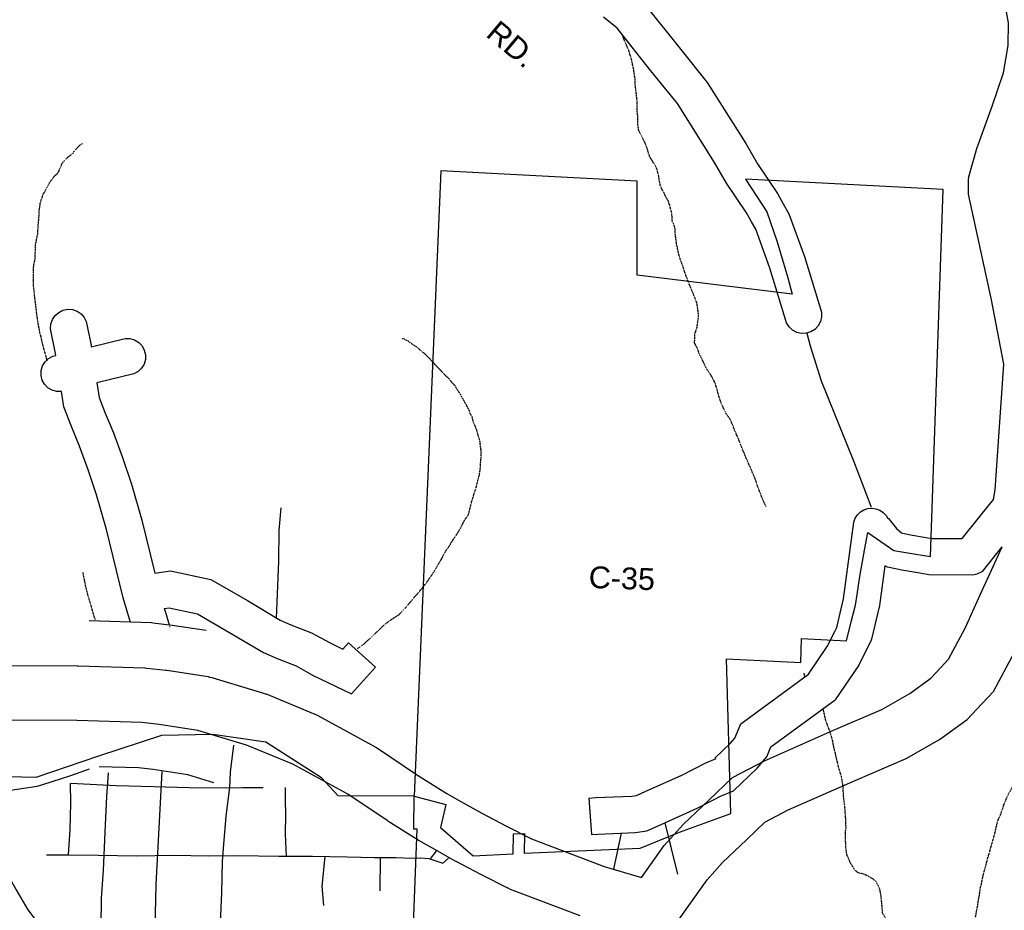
# Model space of a CAD drawing. Header units: feet. Extents: x -1605449 to -1594075, y -1717250 to -1708479.
# Tile 80 of 97: x -1595922 to -1595471, y -1716507 to -1716100. Entities that reach past the tile are written whole.
import ezdxf
from ezdxf.enums import TextEntityAlignment as Align

# ---------------------------------------------------------------- set-up
doc = ezdxf.new("R2010")
doc.units = ezdxf.units.FT
doc.header["$MEASUREMENT"] = 0
doc.linetypes.add('stream', pattern=[1.4, 0.7, -0.1, 0.1, -0.1, 0.1, -0.1, 0.1, -0.1])
for name, color, linetype in [('COUNTY-RD', 7, 'Continuous'), ('CR-TEXT', 7, 'Continuous'), ('INCORPORATED', 4, 'Continuous'), ('STATE_FEDERAL-RT', 2, 'Continuous'), ('STREET-RURAL', 14, 'Continuous'), ('STREET-URBAN', 15, 'Continuous'), ('TWP-RD', 6, 'Continuous'), ('WATERWAY', 14, 'stream')]:
    doc.layers.add(name, color=color, linetype=linetype)
doc.styles.add('ARIAL', font='arial.ttf')

msp = doc.modelspace()

# ---------------------------------------------------------------- linework, layer by layer
at = {"layer": 'COUNTY-RD'}
msp.add_line((-1595661.41, -1716456.25), (-1595660.18, -1716472.87), dxfattribs=at)
for points in [[(-1595636.56, -1716092.24), (-1595619.97, -1716113.04), (-1595607.2, -1716128.85), (-1595589.61, -1716156.83), (-1595584.25, -1716166.04), (-1595575.11, -1716179.71), (-1595572.44, -1716184.39), (-1595569.87, -1716188.89), (-1595562.72, -1716208.44), (-1595555, -1716233.92), (-1595554.93, -1716236.11), (-1595555.43, -1716238.25), (-1595556.46, -1716240.18), (-1595557.96, -1716241.78), (-1595559.83, -1716242.94), (-1595561.93, -1716243.58), (-1595564.12, -1716243.65), (-1595566.26, -1716243.15), (-1595568.19, -1716242.11), (-1595569.79, -1716240.61), (-1595570.95, -1716238.75), (-1595578.53, -1716213.72), (-1595585.04, -1716195.93), (-1595586.92, -1716192.64), (-1595586.92, -1716192.64), (-1595587.91, -1716190.9), (-1595589.29, -1716188.48), (-1595598.4, -1716174.88), (-1595603.87, -1716165.46), (-1595620.78, -1716138.55), (-1595632.97, -1716123.47), (-1595648.43, -1716104.08), (-1595654.67, -1716099.07)], [(-1595471.62, -1716257.69), (-1595477.16, -1716228.3), (-1595487.72, -1716180.02), (-1595487.78, -1716173.21), (-1595487.62, -1716172.04), (-1595483.97, -1716159.11), (-1595476.87, -1716139.63), (-1595471.73, -1716124.41), (-1595469.56, -1716112), (-1595469.5, -1716101.54), (-1595471.36, -1716090.47)], [(-1595476.24, -1716319.6), (-1595476.24, -1716319.6), (-1595475.51, -1716315.19), (-1595471.62, -1716257.69)], [(-1595490.69, -1716337.45), (-1595476.24, -1716319.6)], [(-1595560.94, -1716399.49), (-1595552.32, -1716386.83), (-1595548.87, -1716380.02), (-1595547.95, -1716378.21), (-1595547.95, -1716378.2), (-1595547.92, -1716378.13), (-1595544.85, -1716365.1), (-1595540.22, -1716329.95), (-1595539.57, -1716328.18), (-1595538.54, -1716326.61), (-1595537.19, -1716325.31), (-1595535.58, -1716324.34), (-1595533.8, -1716323.75), (-1595531.93, -1716323.58), (-1595530.06, -1716323.82), (-1595528.3, -1716324.48), (-1595526.73, -1716325.51), (-1595525.43, -1716326.86), (-1595524.73, -1716328.02), (-1595524.36, -1716328.3), (-1595520.69, -1716332.92), (-1595518.31, -1716334.9), (-1595515.08, -1716335.61), (-1595506.37, -1716337.06), (-1595505.04, -1716337.28), (-1595504.41, -1716337.39), (-1595490.69, -1716337.45)], [(-1595481.4, -1716352.47), (-1595472.32, -1716341.25)], [(-1595481.4, -1716352.47), (-1595483.9, -1716353.71), (-1595485.79, -1716354.14), (-1595505.83, -1716354.05), (-1595509.11, -1716353.5), (-1595518.24, -1716351.98), (-1595524.83, -1716350.53), (-1595526.04, -1716349.94), (-1595528.44, -1716368.1), (-1595532.03, -1716383.4), (-1595532.37, -1716384.33), (-1595533.71, -1716386.97), (-1595537.93, -1716395.32), (-1595548.78, -1716411.25)], [(-1595603.7, -1716437.9), (-1595596.51, -1716431.07), (-1595594.52, -1716428.68), (-1595591.9, -1716422.13), (-1595560.94, -1716399.49)], [(-1595595.24, -1716452.86), (-1595584.32, -1716442.48), (-1595580.01, -1716437.3), (-1595578.2, -1716432.76), (-1595548.78, -1716411.25)], [(-1595612.53, -1716442.42), (-1595608.14, -1716440.17), (-1595603.06, -1716438.06)], [(-1595661.41, -1716456.25), (-1595658.2, -1716455.95), (-1595641.74, -1716455.34), (-1595639.58, -1716455.01), (-1595635.22, -1716453.03), (-1595619.1, -1716445.77), (-1595612.53, -1716442.42)], [(-1595603.71, -1716456.62), (-1595601.14, -1716455.31), (-1595595.24, -1716452.86)], [(-1595660.18, -1716472.87), (-1595657.13, -1716472.59), (-1595640.18, -1716471.96), (-1595634.79, -1716471.14), (-1595628.34, -1716468.21), (-1595611.88, -1716460.8), (-1595603.71, -1716456.62)]]:
    msp.add_lwpolyline(points, dxfattribs=at)
at = {"layer": 'INCORPORATED', "flags": 128}
for points in [[(-1595743.48, -1716565.28), (-1595739.81, -1716470.34), (-1595739.81, -1716470.34), (-1595741.32, -1716470.34), (-1595741.32, -1716470.34), (-1595741.21, -1716455.21), (-1595741.21, -1716455.21), (-1595726.82, -1716459.06), (-1595729.25, -1716469.62), (-1595714.31, -1716482.61), (-1595714.31, -1716482.61), (-1595696, -1716481.65), (-1595695.84, -1716472.49), (-1595690.85, -1716472.31), (-1595691, -1716481.31), (-1595637.86, -1716479.06), (-1595637.86, -1716479.06), (-1595619.89, -1716471.68), (-1595596.37, -1716463.2), (-1595596.37, -1716463.2), (-1595598.37, -1716392.41), (-1595564.42, -1716394.19), (-1595564.42, -1716394.19), (-1595564.03, -1716383.2), (-1595543.54, -1716384.27), (-1595543.54, -1716384.27), (-1595541.18, -1716375), (-1595539.38, -1716367.93), (-1595539.38, -1716367.93), (-1595538.62, -1716362.98), (-1595537.38, -1716354.87), (-1595535.26, -1716342.76), (-1595533.7, -1716334.68), (-1595521.85, -1716342.87), (-1595511.89, -1716344.64), (-1595505.12, -1716345.72), (-1595505.12, -1716345.72), (-1595499.26, -1716177.78), (-1595589.73, -1716173.04), (-1595589.73, -1716173.04), (-1595587.11, -1716177), (-1595579.93, -1716188.02), (-1595575.26, -1716201.72), (-1595570.39, -1716218.25), (-1595568.37, -1716225.73), (-1595568.37, -1716225.73), (-1595639.18, -1716217.03), (-1595639.18, -1716173.97), (-1595729.1, -1716169.23), (-1595729.1, -1716169.23), (-1595741.21, -1716455.21)], [(-1595741.21, -1716455.21), (-1595741.21, -1716455.21), (-1595741.21, -1716455.21), (-1595741.21, -1716455.21), (-1595776.02, -1716455.18), (-1595783.55, -1716446.85), (-1595809.1, -1716430.58), (-1595833.28, -1716427), (-1595856.77, -1716427.59), (-1595885.56, -1716437.05), (-1595914.19, -1716446.67), (-1595940.18, -1716446.1)]]:
    msp.add_lwpolyline(points, dxfattribs=at)
at = {"layer": 'STATE_FEDERAL-RT', "flags": 128}
for points in [[(-1595502.23, -1716398.43), (-1595496.83, -1716392.67), (-1595489.22, -1716378.47), (-1595482.42, -1716363.13), (-1595472.32, -1716341.25)], [(-1595502.23, -1716398.43), (-1595496.83, -1716392.67), (-1595489.22, -1716378.47), (-1595482.42, -1716363.13), (-1595476.35, -1716349.97)], [(-1595889.86, -1716374.96), (-1595861.35, -1716375.87), (-1595860.78, -1716376.03), (-1595851.87, -1716377.03), (-1595836.35, -1716379.41)], [(-1595483.98, -1716415.52), (-1595476.35, -1716407.37), (-1595466.74, -1716389.46)], [(-1595957.36, -1716395.41), (-1595895.28, -1716395.64), (-1595895.28, -1716395.64), (-1595894.88, -1716395.65), (-1595864.54, -1716396.62), (-1595864.47, -1716396.64), (-1595863.56, -1716396.69), (-1595854.87, -1716397.65), (-1595854.76, -1716397.69), (-1595854.36, -1716397.72), (-1595835.47, -1716400.62), (-1595834.81, -1716400.86), (-1595833.76, -1716401.01), (-1595810.1, -1716408.14), (-1595809.35, -1716408.47), (-1595808.97, -1716408.54), (-1595786.6, -1716417.71), (-1595785.41, -1716418.29), (-1595785.34, -1716418.31), (-1595759.01, -1716432.73), (-1595758.76, -1716432.86)], [(-1595637.2, -1716492.52), (-1595635.72, -1716490.38), (-1595626.9, -1716477.87), (-1595618.11, -1716468.08), (-1595606.54, -1716457.15), (-1595595.69, -1716446.72), (-1595581.08, -1716439.06), (-1595549.48, -1716425.12), (-1595527.33, -1716415.67), (-1595514.59, -1716408.37), (-1595504.97, -1716401.36), (-1595502.23, -1716398.43)], [(-1595621.81, -1716514.18), (-1595615.24, -1716504.72), (-1595607.31, -1716493.47), (-1595600.19, -1716485.54), (-1595589.29, -1716475.25), (-1595580.93, -1716467.21), (-1595570.22, -1716461.59), (-1595539.52, -1716448.05), (-1595516.17, -1716438.09), (-1595500.98, -1716429.38), (-1595488.34, -1716420.18), (-1595483.98, -1716415.52)], [(-1595665.28, -1716510.07), (-1595697.15, -1716497.93), (-1595698.26, -1716497.41), (-1595698.42, -1716497.37), (-1595710.42, -1716491.2), (-1595722.03, -1716485.23), (-1595722.48, -1716484.98), (-1595722.49, -1716484.98), (-1595733.65, -1716478.64), (-1595733.71, -1716478.6), (-1595738.86, -1716475.68), (-1595738.94, -1716475.63), (-1595739.33, -1716475.4), (-1595753.2, -1716466.71), (-1595753.22, -1716466.68), (-1595753.54, -1716466.48), (-1595771.51, -1716454.38), (-1595796.73, -1716440.57), (-1595817.89, -1716431.9), (-1595840.13, -1716425.2), (-1595857.91, -1716422.47), (-1595865.83, -1716421.59), (-1595895.51, -1716420.64), (-1595957.41, -1716420.41)], [(-1595758.76, -1716432.86), (-1595758.03, -1716433.32), (-1595739.74, -1716445.64), (-1595726.29, -1716454.07), (-1595721.31, -1716456.9), (-1595721.31, -1716456.9), (-1595710.35, -1716463.12), (-1595698.99, -1716468.97), (-1595687.6, -1716474.82), (-1595656.38, -1716486.71), (-1595656.38, -1716486.71), (-1595654.42, -1716487.46), (-1595637.2, -1716492.52)], [(-1595832.83, -1716449.16), (-1595844.74, -1716445.57), (-1595860.65, -1716443.13), (-1595867.32, -1716442.38), (-1595885.28, -1716441.81)]]:
    msp.add_lwpolyline(points, dxfattribs=at)
at = {"layer": 'STREET-RURAL'}
msp.add_lwpolyline([(-1595626.58, -1716467.42), (-1595620.81, -1716490.93)], dxfattribs=at)
at = {"layer": 'STREET-URBAN'}
for points in [[(-1595532.31, -1716323.09), (-1595532.32, -1716322.77), (-1595540.17, -1716302.11), (-1595554.99, -1716265.45), (-1595559.96, -1716249.44), (-1595561.57, -1716243.66)], [(-1595804.15, -1716373.83), (-1595803.93, -1716366.59), (-1595803.08, -1716347.86), (-1595803.03, -1716333.82), (-1595802.11, -1716323.45)], [(-1595840.54, -1716781.94), (-1595840.32, -1716767.03), (-1595839.59, -1716738.88), (-1595839.09, -1716729.26), (-1595838.84, -1716724.42), (-1595836.75, -1716716.37), (-1595836.09, -1716699.82), (-1595835.52, -1716690.79), (-1595834.73, -1716670.73), (-1595834.24, -1716654.18), (-1595833.84, -1716629.44), (-1595833.5, -1716614.4), (-1595832.99, -1716599.19), (-1595832.08, -1716574.78), (-1595831.51, -1716549.71), (-1595830.42, -1716526.97), (-1595829.21, -1716499.55), (-1595828.86, -1716485.17), (-1595828.42, -1716479.15), (-1595827.24, -1716464.43), (-1595825.54, -1716451.38), (-1595825.28, -1716444.36), (-1595823.74, -1716431.97)], [(-1595985.05, -1716468.57), (-1595938.81, -1716452.45), (-1595928.88, -1716452.98), (-1595913.65, -1716450.73), (-1595911.03, -1716449.89), (-1595898.26, -1716445.84), (-1595889.65, -1716442.79)], [(-1595899.51, -1716779.06), (-1595897.75, -1716756.51), (-1595897.03, -1716740.42), (-1595896.79, -1716721.88), (-1595893.52, -1716709.45), (-1595893.16, -1716696.42), (-1595892.78, -1716684.71), (-1595892.11, -1716669), (-1595891.89, -1716658.13), (-1595890.57, -1716640.74), (-1595889.91, -1716624.35), (-1595888.75, -1716608.63), (-1595888.41, -1716592.92), (-1595887.44, -1716574.03), (-1595887.2, -1716565.84), (-1595886.37, -1716549.45), (-1595885.74, -1716530.23), (-1595884.4, -1716514.84), (-1595884.2, -1716501.97), (-1595883.33, -1716489.26), (-1595882.52, -1716471.7), (-1595881.85, -1716455.48), (-1595881.01, -1716444.57)], [(-1595869.78, -1716780.75), (-1595868.59, -1716740.88), (-1595868.57, -1716722.92), (-1595868, -1716706.57), (-1595866.41, -1716668.88), (-1595864.94, -1716643.49), (-1595863.88, -1716607.53), (-1595861.75, -1716557.35), (-1595859.77, -1716522.22), (-1595859.23, -1716495.65), (-1595856.44, -1716443.94)], [(-1595899.3, -1716482.07), (-1595898.58, -1716470.7), (-1595898.21, -1716458.5), (-1595898.44, -1716449.55)], [(-1595898.45, -1716449.32), (-1595877.56, -1716450.43), (-1595860.33, -1716450.91), (-1595844.1, -1716451.24), (-1595827.04, -1716451.39), (-1595819.69, -1716451.32), (-1595814.5, -1716451.26), (-1595810.3, -1716451.28)], [(-1595799.63, -1716482.73), (-1595800.06, -1716472.67), (-1595799.99, -1716463.64), (-1595800.06, -1716457.12), (-1595800.12, -1716451.28)], [(-1595947.17, -1716455.36), (-1595944.49, -1716460.43), (-1595939.68, -1716469.03), (-1595935.02, -1716477.8), (-1595929.02, -1716487.72), (-1595923.17, -1716498.14), (-1595917.84, -1716507.24), (-1595911.7, -1716515.48), (-1595907.62, -1716520.09)], [(-1595731.12, -1716480.33), (-1595733.71, -1716483.83)], [(-1595909.33, -1716482.18), (-1595899.13, -1716482.07), (-1595885.75, -1716482.26), (-1595868.02, -1716482.58), (-1595851.47, -1716482.24), (-1595835.24, -1716482.56), (-1595821.86, -1716482.42), (-1595803.13, -1716482.73), (-1595787.74, -1716482.73), (-1595771.85, -1716483.06), (-1595759.31, -1716483.26), (-1595749.61, -1716483.33), (-1595742.41, -1716483.59), (-1595738.4, -1716483.54), (-1595734.55, -1716483.84), (-1595728.17, -1716485.94), (-1595725.51, -1716483.59)], [(-1595782.48, -1716505.3), (-1595783.3, -1716496.46), (-1595781.86, -1716482.85)], [(-1595756.72, -1716498.52), (-1595756.62, -1716483.28)]]:
    msp.add_lwpolyline(points, dxfattribs=at)
at = {"layer": 'TWP-RD'}
msp.add_line((-1595771.29, -1716385.13), (-1595758.9, -1716396.27), dxfattribs=at)
for points in [[(-1595871.01, -1716375.79), (-1595874.29, -1716364.57), (-1595881.89, -1716333.35), (-1595886.44, -1716317.5), (-1595890.27, -1716305.97), (-1595894.26, -1716295.25), (-1595898, -1716286.27), (-1595901.42, -1716277.2), (-1595902.55, -1716270.27), (-1595904.72, -1716270.22), (-1595906.83, -1716269.61), (-1595908.71, -1716268.47), (-1595910.22, -1716266.89), (-1595911.28, -1716264.96), (-1595911.8, -1716262.83), (-1595911.76, -1716260.64), (-1595911.15, -1716258.53), (-1595910.01, -1716256.66), (-1595908.42, -1716255.14), (-1595906.5, -1716254.08), (-1595905.09, -1716253.73), (-1595905.39, -1716252.03), (-1595907.5, -1716241.55), (-1595907.36, -1716239.36), (-1595906.66, -1716237.28), (-1595905.44, -1716235.45), (-1595903.8, -1716234), (-1595901.83, -1716233.03), (-1595899.68, -1716232.59), (-1595897.49, -1716232.73), (-1595895.41, -1716233.43), (-1595893.58, -1716234.65), (-1595892.13, -1716236.3), (-1595891.16, -1716238.26), (-1595889.01, -1716248.96), (-1595888.87, -1716249.75), (-1595873.38, -1716245.95), (-1595871.19, -1716246), (-1595869.08, -1716246.61)], [(-1595869.08, -1716246.61), (-1595867.2, -1716247.75), (-1595865.68, -1716249.33), (-1595864.63, -1716251.25), (-1595864.1, -1716253.39), (-1595864.15, -1716255.58), (-1595864.76, -1716257.69), (-1595865.9, -1716259.56), (-1595867.48, -1716261.08), (-1595869.41, -1716262.14), (-1595886.31, -1716266.29), (-1595885.24, -1716272.88), (-1595882.5, -1716280.13), (-1595878.75, -1716289.14), (-1595874.55, -1716300.43), (-1595870.51, -1716312.57), (-1595865.78, -1716329.08), (-1595859.9, -1716353.24)], [(-1595859.9, -1716353.24), (-1595852.71, -1716352.21), (-1595834.17, -1716356.18), (-1595817.51, -1716365.86), (-1595802.57, -1716374.76), (-1595797.6, -1716376.92), (-1595788.11, -1716380.6), (-1595780.02, -1716385.06), (-1595773.9, -1716388.03), (-1595771.29, -1716385.13)], [(-1595855.5, -1716369.45), (-1595853.28, -1716369.13), (-1595840.25, -1716371.92), (-1595825.97, -1716380.22), (-1595810.19, -1716389.62), (-1595803.94, -1716392.34), (-1595795.18, -1716395.74), (-1595787.69, -1716399.86), (-1595769.9, -1716408.51), (-1595758.9, -1716396.27)], [(-1595855.5, -1716369.45), (-1595854.69, -1716372.21), (-1595854.69, -1716372.21), (-1595853.31, -1716376.92)], [(-1595853.07, -1716377.74), (-1595852.84, -1716377.75)]]:
    msp.add_lwpolyline(points, dxfattribs=at)
at = {"layer": 'TWP-RD', "color": 8, "linetype": 'Continuous'}
msp.add_lwpolyline([(-1595649.92, -1716488.7), (-1595646.45, -1716472.19)], dxfattribs=at)
at = {"layer": 'WATERWAY', "ltscale": 0.5, "flags": 128}
for points in [[(-1595580.25, -1716322.96), (-1595581.24, -1716320.9), (-1595582.45, -1716318.07), (-1595583.31, -1716315.75), (-1595584.35, -1716313.08), (-1595585.23, -1716310.26), (-1595586.44, -1716307.43), (-1595587.65, -1716304.6), (-1595589.02, -1716301.61), (-1595590.23, -1716298.62), (-1595591.62, -1716295.3), (-1595593, -1716291.64), (-1595594.73, -1716287.82), (-1595596.46, -1716283.33), (-1595598.68, -1716280.18), (-1595600.05, -1716277.19), (-1595601.26, -1716274.37), (-1595602.14, -1716271.54), (-1595602.84, -1716268.87), (-1595603.72, -1716266.04), (-1595604.75, -1716264.05), (-1595605.77, -1716262.39), (-1595606.79, -1716260.9), (-1595607.65, -1716259.57), (-1595608.34, -1716258.08), (-1595609.2, -1716256.25), (-1595609.89, -1716254.76), (-1595610.74, -1716253.26), (-1595611.26, -1716251.77), (-1595611.78, -1716250.44), (-1595612.3, -1716249.44), (-1595612.99, -1716248.11), (-1595612.88, -1716243.77), (-1595611.92, -1716241.08), (-1595611.61, -1716238.74), (-1595611.31, -1716236.89), (-1595611.16, -1716235.22), (-1595611.91, -1716229.88), (-1595612.77, -1716227.55), (-1595613.98, -1716224.56), (-1595615.19, -1716221.74), (-1595616.23, -1716219.08), (-1595617.45, -1716215.75), (-1595618.32, -1716212.92), (-1595619.19, -1716210.59), (-1595619.89, -1716208.59), (-1595620.42, -1716206.6), (-1595620.77, -1716204.93), (-1595621.13, -1716203.26), (-1595621.32, -1716201.93), (-1595621.5, -1716200.59), (-1595621.69, -1716199.09), (-1595621.88, -1716197.76), (-1595621.9, -1716195.92), (-1595622.26, -1716194.42), (-1595622.6, -1716193.42), (-1595623.29, -1716192.26), (-1595623.34, -1716188.75), (-1595623.86, -1716186.92), (-1595624.39, -1716184.92), (-1595625.09, -1716182.93), (-1595626.11, -1716181.27), (-1595626.98, -1716179.27), (-1595627.83, -1716177.95), (-1595628.35, -1716176.78), (-1595628.69, -1716175.95), (-1595628.88, -1716174.95), (-1595629.06, -1716173.95), (-1595629.42, -1716171.79), (-1595630.13, -1716168.79), (-1595631.17, -1716166.46), (-1595632.02, -1716165.3), (-1595633.56, -1716162.65), (-1595634.08, -1716161.15), (-1595634.78, -1716158.65), (-1595635.82, -1716156.16), (-1595637.19, -1716153.5), (-1595638.05, -1716151.84), (-1595638.57, -1716150.68), (-1595638.75, -1716149.35), (-1595638.93, -1716148.34), (-1595638.93, -1716148.34), (-1595638.95, -1716147.34), (-1595638.97, -1716146.01), (-1595638.99, -1716144.67), (-1595639, -1716143.83), (-1595639.18, -1716142.83), (-1595639.2, -1716141.33), (-1595639.22, -1716140.16), (-1595639.23, -1716138.82), (-1595639.25, -1716137.65), (-1595639.44, -1716135.99), (-1595639.63, -1716134.15), (-1595639.83, -1716132.31), (-1595640.01, -1716130.98), (-1595640.19, -1716129.98), (-1595640.21, -1716128.48), (-1595640.23, -1716127.14), (-1595640.6, -1716124.97), (-1595640.79, -1716123.13), (-1595641.32, -1716120.8), (-1595641.69, -1716118.8), (-1595642.21, -1716116.97), (-1595642.74, -1716115.47), (-1595643.09, -1716114.14), (-1595643.6, -1716112.98), (-1595644.29, -1716111.48), (-1595644.99, -1716109.82), (-1595645.68, -1716107.99), (-1595646.13, -1716106.78)], [(-1595909.05, -1716256.16), (-1595909.28, -1716255.28), (-1595909.63, -1716253.95), (-1595910.16, -1716252.12), (-1595910.69, -1716250.12), (-1595911.22, -1716248.29), (-1595911.58, -1716246.45), (-1595911.93, -1716244.79), (-1595912.28, -1716243.96), (-1595912.64, -1716241.79), (-1595913.18, -1716239.12), (-1595913.74, -1716235.45), (-1595914.12, -1716231.95), (-1595914.49, -1716228.95), (-1595914.87, -1716225.94), (-1595915.07, -1716223.77), (-1595915.26, -1716221.94), (-1595915.29, -1716219.6), (-1595915.32, -1716217.43), (-1595915.35, -1716215.59), (-1595915.37, -1716214.25), (-1595915.22, -1716212.91), (-1595915.07, -1716211.91), (-1595914.75, -1716210.57), (-1595914.6, -1716209.73), (-1595914.36, -1716203.04), (-1595913.58, -1716199.02), (-1595913.26, -1716197.68), (-1595913.28, -1716196.34), (-1595913.15, -1716194), (-1595913, -1716192.66), (-1595912.86, -1716190.99), (-1595912.72, -1716189.15), (-1595912.73, -1716187.81), (-1595912.58, -1716186.64), (-1595912.43, -1716185.8), (-1595912.28, -1716184.46), (-1595911.97, -1716183.12), (-1595911.32, -1716181.44), (-1595910.84, -1716179.77), (-1595910.02, -1716178.75), (-1595910.02, -1716178.75), (-1595909.7, -1716177.75), (-1595909.05, -1716176.57), (-1595908.24, -1716175.22), (-1595907.42, -1716173.87), (-1595906.43, -1716172.69), (-1595905.62, -1716171.51), (-1595904.46, -1716170.66), (-1595903.64, -1716169.31), (-1595902.03, -1716165.45), (-1595899.06, -1716162.57), (-1595897.41, -1716161.38), (-1595896.43, -1716159.86), (-1595895.44, -1716159.01), (-1595894.62, -1716158), (-1595893.63, -1716157.15), (-1595892.96, -1716156.81)], [(-1595767.16, -1716387.69), (-1595765.83, -1716386.96), (-1595764.34, -1716385.77), (-1595762.7, -1716384.24), (-1595761.04, -1716382.88), (-1595759.56, -1716381.36), (-1595758.08, -1716380), (-1595756.27, -1716378.14), (-1595754.12, -1716376.27), (-1595751.81, -1716374.57), (-1595749.99, -1716373.38), (-1595748.5, -1716372.53), (-1595746.85, -1716370.83), (-1595745.54, -1716369.48), (-1595744.22, -1716367.96), (-1595742.74, -1716366.27), (-1595741.1, -1716364.24), (-1595739.29, -1716362.21), (-1595737.65, -1716360.19), (-1595735.85, -1716357.99), (-1595734.21, -1716355.63), (-1595732.57, -1716353.27), (-1595728.49, -1716346.36), (-1595727.52, -1716344.35), (-1595726.38, -1716342.49), (-1595725.23, -1716340.98), (-1595724.25, -1716339.29), (-1595723.27, -1716337.77), (-1595722.13, -1716336.09), (-1595721.15, -1716334.57), (-1595720.33, -1716333.22), (-1595719.52, -1716331.71), (-1595718.71, -1716330.03), (-1595717.73, -1716328.34), (-1595716.91, -1716327.33), (-1595716.42, -1716326.49), (-1595716.1, -1716325.48), (-1595715.63, -1716323.3), (-1595714.83, -1716320.28), (-1595714.19, -1716318.27), (-1595713.56, -1716316.09), (-1595712.91, -1716314.41), (-1595712.6, -1716313.07), (-1595712.28, -1716311.73), (-1595711.97, -1716310.22), (-1595711.49, -1716308.88), (-1595711.33, -1716307.87), (-1595711.18, -1716307.04), (-1595710.88, -1716304.36), (-1595710.9, -1716303.19), (-1595710.75, -1716301.85), (-1595710.61, -1716300.18), (-1595710.63, -1716298.51), (-1595710.65, -1716297), (-1595710.84, -1716295.5), (-1595711.03, -1716294), (-1595711.22, -1716292.5), (-1595711.74, -1716291), (-1595712.27, -1716289.17), (-1595712.79, -1716287.34), (-1595713.48, -1716285.68), (-1595714.18, -1716284.01), (-1595714.71, -1716281.85), (-1595715.56, -1716280.35), (-1595716.09, -1716278.69), (-1595716.94, -1716277.2), (-1595717.8, -1716275.54), (-1595720.54, -1716270.73), (-1595721.56, -1716269.24), (-1595722.59, -1716267.41), (-1595723.94, -1716266.09), (-1595725.13, -1716264.6), (-1595726.83, -1716262.95), (-1595727.85, -1716261.8), (-1595729.03, -1716260.64), (-1595730.22, -1716259.49), (-1595731.4, -1716258.17), (-1595732.59, -1716256.84), (-1595733.78, -1716255.52), (-1595734.96, -1716254.37), (-1595735.98, -1716253.38), (-1595737.33, -1716252.23), (-1595738.51, -1716251.24), (-1595739.87, -1716249.92), (-1595741.55, -1716248.94), (-1595742.73, -1716248.12), (-1595743.75, -1716247.29), (-1595743.75, -1716247.29), (-1595744.75, -1716246.81), (-1595745.6, -1716246.32), (-1595746.77, -1716246), (-1595746.77, -1716246), (-1595746.77, -1716245.83)], [(-1595887.03, -1716374.67), (-1595887.24, -1716373.98), (-1595887.76, -1716372.49), (-1595888.29, -1716370.49), (-1595889.17, -1716367.32), (-1595890.4, -1716363.33), (-1595891.46, -1716359.17), (-1595892.36, -1716354.5), (-1595892.65, -1716352.95)], [(-1595607.61, -1716749.89), (-1595608.98, -1716747.24), (-1595607.96, -1716748.73), (-1595608.98, -1716747.24), (-1595609.83, -1716745.91), (-1595610.52, -1716744.42), (-1595611.38, -1716743.26), (-1595612.07, -1716741.59), (-1595612.76, -1716739.76), (-1595613.46, -1716737.77), (-1595614.32, -1716735.61), (-1595615.01, -1716733.95), (-1595615.87, -1716732.28), (-1595616.72, -1716730.96), (-1595617.57, -1716729.8), (-1595618.43, -1716728.48), (-1595619.28, -1716726.98), (-1595620.32, -1716724.32), (-1595621.36, -1716722.16), (-1595622.38, -1716720.34), (-1595623.24, -1716718.68), (-1595624.1, -1716717.02), (-1595624.79, -1716715.35), (-1595625.66, -1716713.19), (-1595627.21, -1716709.54), (-1595629.78, -1716705.23), (-1595633.01, -1716701.09), (-1595636.07, -1716697.28), (-1595638.46, -1716693.3), (-1595640.84, -1716690.49), (-1595642.21, -1716688.01), (-1595643.41, -1716685.68), (-1595644.44, -1716683.69), (-1595645.14, -1716681.69), (-1595646, -1716679.53), (-1595646.52, -1716678.37), (-1595646.88, -1716676.7), (-1595646.89, -1716675.87), (-1595646.41, -1716673.85), (-1595645.94, -1716672.18), (-1595645.79, -1716670.67), (-1595645.48, -1716668.83), (-1595645.18, -1716666.82), (-1595645.04, -1716664.98), (-1595644.73, -1716663.14), (-1595644.1, -1716660.29), (-1595643.31, -1716657.27), (-1595642.18, -1716654.58), (-1595641.04, -1716652.06), (-1595639.59, -1716648.53), (-1595637.29, -1716646), (-1595635.48, -1716643.63), (-1595633.68, -1716641.44), (-1595631.87, -1716639.41), (-1595630.06, -1716637.38), (-1595628.58, -1716636.02), (-1595627.26, -1716635), (-1595625.77, -1716633.48), (-1595623.8, -1716631.62), (-1595621.32, -1716629.91), (-1595618.83, -1716628.54), (-1595616.18, -1716626.84), (-1595614.2, -1716625.48), (-1595611.88, -1716624.11), (-1595609.39, -1716622.74), (-1595606.91, -1716621.37), (-1595604.43, -1716619.83), (-1595601.44, -1716618.13), (-1595598.3, -1716616.25), (-1595594.81, -1716614.53), (-1595591.5, -1716612.98), (-1595588.35, -1716611.27), (-1595585.2, -1716609.23), (-1595580.89, -1716607.33), (-1595577.41, -1716605.28), (-1595573.93, -1716603.4), (-1595570.61, -1716601.68), (-1595567.63, -1716599.98), (-1595564.65, -1716598.26), (-1595561.5, -1716596.55), (-1595558.19, -1716594.84), (-1595555.2, -1716593.8), (-1595552.71, -1716592.6), (-1595550.39, -1716591.56), (-1595547.73, -1716590.19), (-1595545.41, -1716588.82), (-1595536.96, -1716584.37), (-1595534.31, -1716583), (-1595531.99, -1716581.8), (-1595529.84, -1716580.44), (-1595527.69, -1716578.9), (-1595525.04, -1716577.03), (-1595522.22, -1716575.49), (-1595519.25, -1716573.45), (-1595515.76, -1716571.73), (-1595512.62, -1716569.85), (-1595509.97, -1716568.48), (-1595508.31, -1716567.29), (-1595506.66, -1716565.76), (-1595505.02, -1716564.07), (-1595503.54, -1716562.38), (-1595503.54, -1716562.38), (-1595502.39, -1716560.86), (-1595501.4, -1716559.85), (-1595500.75, -1716558.67), (-1595499.94, -1716557.32), (-1595498.8, -1716554.97), (-1595497.99, -1716553.12), (-1595497.02, -1716550.77), (-1595496.05, -1716548.58), (-1595495.25, -1716546.4), (-1595494.45, -1716544.05), (-1595493.48, -1716541.53), (-1595492.68, -1716538.84), (-1595491.72, -1716535.99), (-1595490.93, -1716532.81), (-1595489.97, -1716529.62), (-1595489.03, -1716525.43), (-1595487.73, -1716522.74), (-1595486.93, -1716520.39), (-1595486.29, -1716518.37), (-1595485.81, -1716516.53), (-1595485.34, -1716514.69), (-1595484.87, -1716512.51), (-1595484.4, -1716509.99), (-1595483.94, -1716507.48), (-1595483.47, -1716504.97), (-1595483.17, -1716502.62), (-1595482.7, -1716500.28), (-1595482.4, -1716497.77), (-1595481.93, -1716495.76), (-1595481.46, -1716493.75), (-1595480.99, -1716491.4), (-1595480.36, -1716488.89), (-1595479.56, -1716486.2), (-1595478.93, -1716483.52), (-1595478.13, -1716481), (-1595475.59, -1716471.94), (-1595474.49, -1716466.92), (-1595472.71, -1716462.88), (-1595471.43, -1716458.86), (-1595469.81, -1716454.99), (-1595467.86, -1716451.46), (-1595466.07, -1716448.09), (-1595464.44, -1716445.4), (-1595463.13, -1716443.21), (-1595462.16, -1716441.36), (-1595461.18, -1716439.84), (-1595460.53, -1716438.33), (-1595459.56, -1716436.31), (-1595457.93, -1716433.11), (-1595456.63, -1716430.92), (-1595455.65, -1716428.91), (-1595454.52, -1716426.38), (-1595453.23, -1716423.36), (-1595451.6, -1716420.33), (-1595450.3, -1716417.81), (-1595449.67, -1716415.29), (-1595449.2, -1716413.11), (-1595448.89, -1716411.1), (-1595448.41, -1716409.43), (-1595448.1, -1716407.75), (-1595447.45, -1716406.74), (-1595446.97, -1716405.4), (-1595446.15, -1716404.22), (-1595445.5, -1716403.04), (-1595444.68, -1716401.86), (-1595443.86, -1716400.68), (-1595442.7, -1716399.66), (-1595441.55, -1716398.31), (-1595439.91, -1716396.78), (-1595438.09, -1716395.09), (-1595435.94, -1716393.56), (-1595432.96, -1716391.85), (-1595430.81, -1716390.31), (-1595428.33, -1716388.95), (-1595425.84, -1716387.74), (-1595423.52, -1716386.54), (-1595421.19, -1716385.68), (-1595419.37, -1716384.99), (-1595417.71, -1716384.3), (-1595415.71, -1716383.44), (-1595413.72, -1716382.41), (-1595411.73, -1716381.55), (-1595410.07, -1716380.86), (-1595408.58, -1716380.17), (-1595407.75, -1716379.66), (-1595405.93, -1716378.46), (-1595405.1, -1716377.95), (-1595403.6, -1716377.76), (-1595401.44, -1716377.57), (-1595398.93, -1716377.54), (-1595396.76, -1716377.68), (-1595394.75, -1716377.82), (-1595392.91, -1716377.96), (-1595391.41, -1716378.11), (-1595390.24, -1716378.26), (-1595389.23, -1716378.58), (-1595388.39, -1716378.9), (-1595387.38, -1716379.39), (-1595386.7, -1716380.22), (-1595385.52, -1716381.04), (-1595385.52, -1716381.04), (-1595384.17, -1716382.02), (-1595382.66, -1716383.01), (-1595381.14, -1716383.82), (-1595379.46, -1716384.8), (-1595377.94, -1716385.79), (-1595376.26, -1716386.6), (-1595374.57, -1716387.75), (-1595372.89, -1716388.73), (-1595370.37, -1716390.2), (-1595368.68, -1716391.35), (-1595366.66, -1716392.49), (-1595364.64, -1716393.64), (-1595362.46, -1716394.61), (-1595360.1, -1716395.58), (-1595357.58, -1716396.89), (-1595354.56, -1716397.85), (-1595351.88, -1716398.82), (-1595349.7, -1716399.46), (-1595348.35, -1716399.95), (-1595347.18, -1716400.43), (-1595345.67, -1716401.08), (-1595344.32, -1716401.9), (-1595342.47, -1716403.04), (-1595340.1, -1716404.69), (-1595337.74, -1716406.49), (-1595335.37, -1716408.8), (-1595332.83, -1716411.11), (-1595330.63, -1716413.59), (-1595326.04, -1716419.54), (-1595324.84, -1716421.87), (-1595324.14, -1716423.7), (-1595323.45, -1716425.69), (-1595322.58, -1716427.85), (-1595321.71, -1716430.18), (-1595320.67, -1716432.84), (-1595319.47, -1716435.33), (-1595318.43, -1716437.83), (-1595317.57, -1716439.82), (-1595316.88, -1716441.65), (-1595316.35, -1716443.48), (-1595315.81, -1716446.32), (-1595314.93, -1716449.15), (-1595313.89, -1716451.97), (-1595312.69, -1716454.63), (-1595311.49, -1716456.96), (-1595310.46, -1716458.78), (-1595309.43, -1716460.44), (-1595308.4, -1716462.43), (-1595307.03, -1716464.75), (-1595305.49, -1716467.57), (-1595303.61, -1716470.73), (-1595301.73, -1716473.88), (-1595299.17, -1716477.52), (-1595297.13, -1716480), (-1595294.94, -1716481.81), (-1595292.92, -1716483.12), (-1595291.23, -1716484.44), (-1595289.54, -1716485.75), (-1595288.02, -1716486.9), (-1595286.5, -1716488.39), (-1595284.81, -1716489.87), (-1595282.77, -1716492.01), (-1595280.4, -1716494.32), (-1595277.68, -1716497.63), (-1595273.14, -1716500.25), (-1595269.59, -1716502.87), (-1595266.06, -1716505.17), (-1595262.69, -1716507.3), (-1595259.49, -1716509.26), (-1595256.45, -1716511.39), (-1595253.08, -1716513.86), (-1595249.37, -1716516.32), (-1595245.66, -1716518.61), (-1595242.29, -1716520.57), (-1595239.61, -1716521.71), (-1595236.92, -1716522.84), (-1595235.24, -1716523.65), (-1595233.4, -1716524.13), (-1595228.2, -1716525.4), (-1595226.69, -1716525.72), (-1595225.02, -1716526.2), (-1595222.67, -1716526.5), (-1595220.17, -1716526.8), (-1595216.99, -1716527.09), (-1595213.65, -1716527.39), (-1595209.3, -1716527.66), (-1595206.62, -1716527.96), (-1595204.28, -1716528.1), (-1595202.11, -1716528.41), (-1595199.77, -1716528.38), (-1595197.1, -1716528.34), (-1595194.09, -1716528.3), (-1595190.92, -1716528.26), (-1595187.59, -1716528.05), (-1595183.75, -1716527.84), (-1595180.24, -1716527.79), (-1595175.07, -1716527.72), (-1595170.89, -1716527.84), (-1595167.22, -1716527.96), (-1595162.53, -1716528.4), (-1595162.53, -1716528.4), (-1595157.86, -1716528.34), (-1595153.35, -1716528.61), (-1595149, -1716528.72), (-1595145, -1716528.67), (-1595141.32, -1716528.96), (-1595137.81, -1716529.41), (-1595134.12, -1716530.2), (-1595130.77, -1716531), (-1595126.25, -1716531.44), (-1595122.74, -1716531.89), (-1595119.74, -1716532.02), (-1595116.72, -1716532.48), (-1595113.54, -1716532.95), (-1595110.36, -1716533.41), (-1595106.85, -1716533.69), (-1595103.18, -1716533.98), (-1595099, -1716534.09), (-1595094.32, -1716534.53), (-1595089.14, -1716534.8), (-1595081.96, -1716534.88), (-1595076.95, -1716534.81), (-1595071.6, -1716534.74), (-1595066.76, -1716534.85), (-1595062.42, -1716535.12), (-1595058.74, -1716535.08), (-1595055.9, -1716535.04), (-1595053.07, -1716534.84), (-1595050.4, -1716534.64), (-1595040.56, -1716533.84), (-1595036.56, -1716533.29), (-1595033.9, -1716532.58), (-1595031.41, -1716531.55), (-1595028.58, -1716530.51), (-1595025.59, -1716529.47), (-1595022.6, -1716528.26), (-1595019.95, -1716527.06), (-1595017.13, -1716525.68), (-1595014.64, -1716524.31), (-1595012.33, -1716522.61), (-1595010.35, -1716520.92), (-1595008.04, -1716519.05), (-1595006.55, -1716517.86), (-1595005.07, -1716516.34), (-1595003.58, -1716515.15), (-1595002.26, -1716514.29), (-1595001.44, -1716513.28), (-1595000.28, -1716512.26), (-1594998.97, -1716510.91), (-1594997.32, -1716509.22), (-1594995.34, -1716507.35), (-1594993.2, -1716505.15), (-1594990.57, -1716502.11), (-1594987.1, -1716499.73), (-1594984.63, -1716497.52), (-1594982.32, -1716495.32), (-1594980.01, -1716493.12), (-1594977.72, -1716490.41), (-1594975.08, -1716487.54), (-1594972.46, -1716484.33), (-1594969.83, -1716481.12), (-1594967.03, -1716478.24), (-1594964.24, -1716475.2), (-1594961.27, -1716472.15), (-1594957.48, -1716468.59), (-1594954.69, -1716465.38), (-1594951.39, -1716462.17), (-1594948.1, -1716458.95), (-1594944.8, -1716455.9), (-1594941.5, -1716453.01), (-1594938.37, -1716449.97), (-1594935.4, -1716447.42), (-1594932.94, -1716444.88), (-1594930.62, -1716443.01), (-1594928.98, -1716441.32), (-1594927.34, -1716438.96), (-1594924.86, -1716436.92), (-1594922.73, -1716434.39), (-1594920.43, -1716431.69), (-1594912.86, -1716423.9), (-1594910.39, -1716421.53), (-1594908.08, -1716419.33), (-1594906.1, -1716417.29), (-1594904.13, -1716415.26), (-1594902.16, -1716413.07), (-1594899.69, -1716410.36), (-1594897.88, -1716408.16), (-1594895.9, -1716406.47), (-1594894.08, -1716405.27), (-1594892.43, -1716404.08), (-1594890.78, -1716402.56), (-1594889.3, -1716401.2), (-1594887.65, -1716399.68), (-1594886.33, -1716398.49), (-1594885.01, -1716397.47), (-1594884.01, -1716396.96), (-1594883.03, -1716395.94), (-1594881.7, -1716395.09), (-1594880.55, -1716394.07), (-1594879.06, -1716393.05), (-1594877.74, -1716392.2), (-1594877.74, -1716392.2), (-1594876.91, -1716391.68), (-1594876.08, -1716391.17), (-1594875.26, -1716390.32), (-1594874.6, -1716389.48), (-1594873.44, -1716388.63), (-1594871.62, -1716387.6), (-1594870.3, -1716386.75), (-1594868.47, -1716385.89), (-1594866.48, -1716385.2), (-1594864.32, -1716384.5), (-1594861.48, -1716384.13), (-1594858.48, -1716383.93), (-1594855.31, -1716383.72), (-1594853.97, -1716383.63)], [(-1595562.52, -1716400.76), (-1595562.59, -1716400.54), (-1595562.9, -1716399.07)], [(-1595492.39, -1716537.98), (-1595508.25, -1716523.84), (-1595509.61, -1716522.69), (-1595511.29, -1716521.71), (-1595513.14, -1716520.89), (-1595514.31, -1716520.41), (-1595516, -1716519.43), (-1595516.84, -1716519.1), (-1595517.68, -1716518.78), (-1595519.02, -1716518.3), (-1595520.03, -1716517.47), (-1595521.05, -1716516.48), (-1595522.23, -1716515.66), (-1595523.07, -1716515.01), (-1595523.59, -1716514.18), (-1595524.6, -1716513.02), (-1595525.12, -1716512.19), (-1595525.98, -1716510.53), (-1595527, -1716508.87), (-1595527.4, -1716504.03), (-1595527.79, -1716500.19), (-1595528.33, -1716497.69), (-1595528.85, -1716496.36), (-1595529.36, -1716495.53), (-1595530.21, -1716494.04), (-1595531.9, -1716492.89), (-1595533.75, -1716491.75), (-1595535.6, -1716490.94), (-1595537.11, -1716490.62), (-1595538.45, -1716490.14), (-1595539.81, -1716488.82), (-1595540.66, -1716487.49), (-1595541.51, -1716486.17), (-1595542.37, -1716484.34), (-1595543.24, -1716482.34), (-1595543.59, -1716480.68), (-1595543.79, -1716478.84), (-1595543.81, -1716477.17), (-1595544, -1716475.33), (-1595544.02, -1716474.17), (-1595544.05, -1716471.83), (-1595543.74, -1716469.98), (-1595543.76, -1716468.48), (-1595543.79, -1716466.48), (-1595543.99, -1716464.3), (-1595544.2, -1716461.3), (-1595544.4, -1716458.8), (-1595544.77, -1716456.46), (-1595544.98, -1716453.62), (-1595545.01, -1716450.95), (-1595545.38, -1716448.95), (-1595545.74, -1716446.61), (-1595546.44, -1716444.28), (-1595547.14, -1716441.95), (-1595547.68, -1716439.62), (-1595548.21, -1716437.62), (-1595548.57, -1716435.79), (-1595549.27, -1716433.12), (-1595549.63, -1716431.29), (-1595549.82, -1716429.95), (-1595550.17, -1716428.79), (-1595551.04, -1716425.96), (-1595551.39, -1716424.96), (-1595551.91, -1716423.63), (-1595552.43, -1716422.13), (-1595552.95, -1716420.97), (-1595554.19, -1716415.2)]]:
    msp.add_lwpolyline(points, dxfattribs=at)

# ---------------------------------------------------------------- texts
at = {"layer": 'CR-TEXT', "style": 'ARIAL'}
for s, rotation, p in [('RD.', 320, (-1595710.85, -1716109.75)), ('C-35', 358, (-1595661.64, -1716363.04))]:
    msp.add_text(s, height=10, rotation=rotation, dxfattribs=at).set_placement(p, align=Align.BOTTOM_LEFT)

doc.saveas('drawing.dxf')
